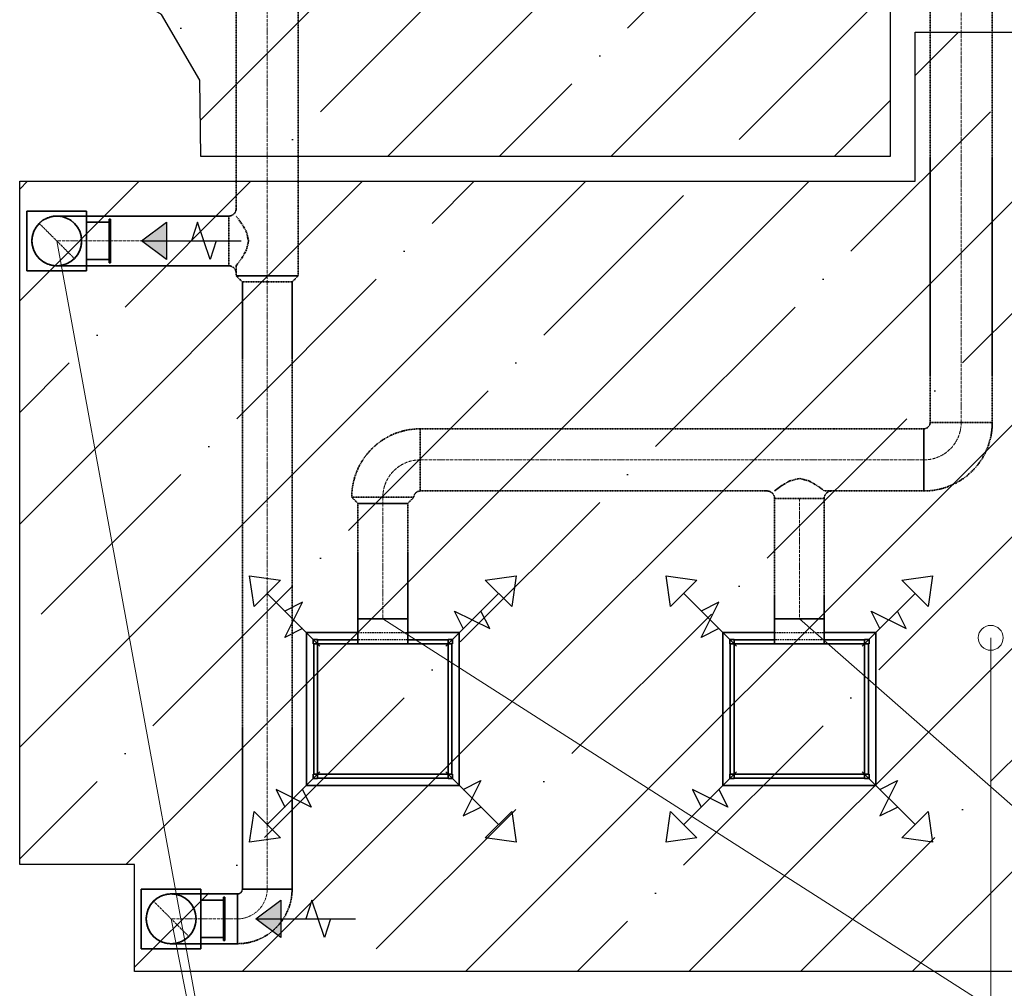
# Model space of a CAD drawing. Header units: millimetres. Extents: x -134161 to 355560, y -27497 to 30328.
# Tile 52 of 95: x 142002 to 145960, y -16505 to -12609. Entities that reach past the tile are written whole.
import ezdxf

# ---------------------------------------------------------------- set-up
doc = ezdxf.new("R2010")
doc.units = ezdxf.units.MM
for name, pattern in [('CenterLine', [17.2, 13, -2, 0.2, -2]), ('HIDDEN', [9.525, 6.35, -3.175]), ('UnderCeiling', [6.7, 4.2, -1, 0.5, -1])]:
    doc.linetypes.add(name, pattern=pattern)
doc.layers.add('AVK-A_uzdevums', color=1, linetype='CONTINUOUS', lineweight=30)
for name, color, linetype in [('Vent--Plusmas bulta', 7, 'CONTINUOUS'), ('Vent-PN4-N', 7, 'CONTINUOUS'), ('Vent-PN4-N-Iekarta', 7, 'CONTINUOUS'), ('Vent-PN4-N-Plusmas bulta', 7, 'CONTINUOUS'), ('Vent-PN4-N-Teksts-', 7, 'CONTINUOUS'), ('Vent-PN4-P', 7, 'CONTINUOUS'), ('Vent-PN4-P-Iekarta', 7, 'CONTINUOUS'), ('Vent-PN4-P-Plusmas bulta', 7, 'CONTINUOUS'), ('Vent-PN4-P-Teksts-', 7, 'CONTINUOUS')]:
    doc.layers.add(name, color=color, linetype=linetype)
doc.styles.add('Arial', font='arial.ttf', dxfattribs={"height": 187.5})
pattern_1 = [(45, (141751.17, -16683.6), (-449.013, 449.013), []), (45, (142200.2, -16683.6), (-449.013, 449.013), [793.75, -158.75, 0, -158.75])]

# ---------------------------------------------------------------- blocks, each defined once
blk = doc.blocks.new('*U1156')
at = {"layer": 'Vent-PN4-N-Teksts-', "color": 7, "linetype": 'Continuous', "lineweight": 15}
for p, q in [((859.3, 458.4, 500), (1430, -2450.1, 500)), ((1430, -2450.1, 500), (4685.4, -2450.1, 500))]:
    blk.add_line(p, q, dxfattribs=at)
at = {"layer": 'Vent-PN4-N-Teksts-', "color": 7, "linetype": 'Continuous', "lineweight": 25, "style": 'Arial'}
for s, p in [('AE-11-C+VBX-2-300-150', (1477.3, -2385, 500)), ('L300', (2746.9, -2722.1, 500))]:
    blk.add_text(s, height=200, dxfattribs=at).set_placement(p)
blk = doc.blocks.new('*U1157')
at = {"layer": 'Vent-PN4-N-Teksts-', "color": 7, "linetype": 'Continuous', "lineweight": 15}
blk.add_line((399.5, 3185.1, 500), (1430, -2450.1, 500), dxfattribs=at)
blk = doc.blocks.new('*U1160')
at = {"layer": 'Vent-PN4-P-Teksts-', "color": 7, "linetype": 'Continuous', "lineweight": 15}
blk.add_line((3385.1, 1664.9, 2700), (7871.8, -2273.4, 2700), dxfattribs=at)
blk = doc.blocks.new('*U1162')
at = {"layer": 'Vent-PN4-P-Teksts-', "color": 7, "linetype": 'Continuous', "lineweight": 15}
blk.add_line((1710.4, 1664.9, 2700), (7871.8, -2273.4, 2700), dxfattribs=at)
blk = doc.blocks.new('*U1224')
at = {"layer": 'Vent-PN4-N-Plusmas bulta', "linetype": 'Continuous', "lineweight": 25}
blk.add_hatch(color=7, dxfattribs=at).paths.add_polyline_path([(1300.3, 383.4), (1200.3, 458.4), (1300.3, 533.4)], flags=0)
at = {"layer": 'Vent-PN4-N-Plusmas bulta', "color": 7, "linetype": 'Continuous', "lineweight": 25}
for p, q in [((1200.3, 458.4, 220), (1300.3, 533.4, 220)), ((1425.3, 533.4, 220), (1400.3, 458.4, 220)), ((1475.3, 383.4, 220), (1425.3, 533.4, 220)), ((1200.3, 458.4, 220), (1600.3, 458.4, 220)), ((1300.3, 383.4, 220), (1200.3, 458.4, 220)), ((1500.3, 458.4, 220), (1475.3, 383.4, 220))]:
    blk.add_line(p, q, dxfattribs=at)
blk.add_3dface([(1300.3, 383.4, 220), (1200.3, 458.4, 220), (1300.3, 533.4, 220)], dxfattribs=at)
blk = doc.blocks.new('*U1225')
at = {"layer": 'Vent-PN4-N-Plusmas bulta', "linetype": 'Continuous', "lineweight": 25}
blk.add_hatch(color=7, dxfattribs=at).paths.add_polyline_path([(840.5, 3110.1), (740.5, 3185.1), (840.5, 3260.1)], flags=0)
at = {"layer": 'Vent-PN4-N-Plusmas bulta', "color": 7, "linetype": 'Continuous', "lineweight": 25}
for p, q in [((740.5, 3185.1, 220), (840.5, 3260.1, 220)), ((965.5, 3260.1, 220), (940.5, 3185.1, 220)), ((1015.5, 3110.1, 220), (965.5, 3260.1, 220)), ((740.5, 3185.1, 220), (1140.5, 3185.1, 220)), ((840.5, 3110.1, 220), (740.5, 3185.1, 220)), ((1040.5, 3185.1, 220), (1015.5, 3110.1, 220))]:
    blk.add_line(p, q, dxfattribs=at)
blk.add_3dface([(840.5, 3110.1, 220), (740.5, 3185.1, 220), (840.5, 3260.1, 220)], dxfattribs=at)
blk = doc.blocks.new('*U1226')
at = {"layer": 'Vent-PN4-P', "color": 5, "linetype": 'UnderCeiling', "lineweight": 35}
for p, q in [((3525.1, 2429.4, 2700), (3245.1, 2429.4, 2700)), ((3346.9, 2220.2, 2792.4), (3314.4, 2201.3, 2770.7)), ((3385.1, 2229.4, 2800), (3346.9, 2220.2, 2792.4)), ((3423.4, 2220.2, 2792.4), (3385.1, 2229.4, 2800)), ((3455.9, 2201.3, 2770.7), (3423.4, 2220.2, 2792.4)), ((3255.1, 2179.4, 2700), (3245.1, 2179.4, 2700)), ((3292.8, 2185.4, 2738.3), (3285.1, 2179.4, 2700)), ((3314.4, 2201.3, 2770.7), (3292.8, 2185.4, 2738.3)), ((3477.5, 2185.4, 2738.3), (3455.9, 2201.3, 2770.7)), ((3485.1, 2179.4, 2700), (3477.5, 2185.4, 2738.3)), ((3525.1, 2179.4, 2700), (3485.1, 2179.4, 2700))]:
    blk.add_line(p, q, dxfattribs=at)
at = {"layer": 'Vent-PN4-P', "color": 7, "linetype": 'CenterLine', "lineweight": 18}
blk.add_line((3525.1, 2304.4, 2700), (3245.1, 2304.4, 2700), dxfattribs=at)
at = {"layer": 'Vent-PN4-P', "color": 5, "linetype": 'UnderCeiling', "lineweight": 35, "extrusion": (0, 0, -1)}
blk.add_ellipse((3255.1, 2149.4, 2700), major_axis=(0, 30), ratio=1, start_param=0, end_param=1.570796, dxfattribs=at)
at = {"layer": 'Vent-PN4-P', "color": 5, "linetype": 'UnderCeiling', "lineweight": 35}
blk.add_ellipse((3515.1, 2149.4, 2700), major_axis=(0, 30), ratio=1, start_param=0, end_param=1.570796, dxfattribs=at)
at = {"layer": 'Vent-PN4-P', "color": 5, "linetype": 'UnderCeiling', "lineweight": 35, "extrusion": (0, -1, 0)}
blk.add_ellipse((3385.1, 2149.4, 2700), major_axis=(100, 0), ratio=1, start_param=0, end_param=3.141593, dxfattribs=at)
blk = doc.blocks.new('*U1227')
at = {"layer": 'Vent-PN4-P', "color": 5, "linetype": 'UnderCeiling', "lineweight": 35}
for p, q in [((3525.1, 2429.4, 2700), (3885.6, 2429.4, 2700)), ((3525.1, 2179.4, 2700), (3885.6, 2179.4, 2700))]:
    blk.add_line(p, q, dxfattribs=at)
at = {"layer": 'Vent-PN4-P', "color": 7, "linetype": 'CenterLine', "lineweight": 18}
blk.add_line((3525.1, 2304.4, 2700), (3885.6, 2304.4, 2700), dxfattribs=at)
blk = doc.blocks.new('*U1228')
at = {"layer": 'Vent--Plusmas bulta', "color": 7, "linetype": 'Continuous', "lineweight": 25}
for p, q in [((2867.2, 1714.3, 2397), (2849.5, 1838.1, 2397)), ((2849.5, 1838.1, 2397), (2973.3, 1820.4, 2397)), ((2867.2, 1714.3, 2397), (2849.5, 1838.1, 2397)), ((2849.5, 1838.1, 2397), (2973.3, 1820.4, 2397)), ((3797, 1820.4, 2397), (3920.8, 1838.1, 2397)), ((3797, 1820.4, 2397), (3920.8, 1838.1, 2397)), ((3920.8, 1838.1, 2397), (3903.1, 1714.3, 2397)), ((3920.8, 1838.1, 2397), (3903.1, 1714.3, 2397)), ((2973.3, 1820.4, 2397), (2867.2, 1714.3, 2397)), ((3903.1, 1714.3, 2397), (3797, 1820.4, 2397)), ((3132.4, 1555.2, 2397), (2920.2, 1767.3, 2397)), ((3637.9, 1555.2, 2397), (3850.1, 1767.3, 2397)), ((2990.9, 1590.6, 2397), (3061.6, 1732, 2397)), ((3061.6, 1732, 2397), (2990.9, 1696.6, 2397)), ((3708.6, 1625.9, 2397), (3673.3, 1696.6, 2397)), ((3673.3, 1696.6, 2397), (3814.7, 1625.9, 2397)), ((3814.7, 1625.9, 2397), (3779.4, 1696.6, 2397)), ((3061.6, 1625.9, 2397), (2990.9, 1590.6, 2397)), ((3132.4, 1049.6, 2397), (2920.2, 837.5, 2397)), ((3637.9, 1049.6, 2397), (3850.1, 837.5, 2397)), ((3708.6, 978.9, 2397), (3779.4, 1014.3, 2397)), ((3779.4, 1014.3, 2397), (3708.6, 872.9, 2397)), ((3097, 908.2, 2397), (2955.6, 978.9, 2397)), ((2955.6, 978.9, 2397), (2990.9, 908.2, 2397)), ((3061.6, 978.9, 2397), (3097, 908.2, 2397)), ((2849.5, 766.8, 2397), (2867.2, 890.5, 2397)), ((2849.5, 766.8, 2397), (2867.2, 890.5, 2397)), ((2867.2, 890.5, 2397), (2973.3, 784.5, 2397)), ((3708.6, 872.9, 2397), (3779.4, 908.2, 2397)), ((3797, 784.5, 2397), (3903.1, 890.5, 2397)), ((3903.1, 890.5, 2397), (3920.8, 766.8, 2397)), ((3903.1, 890.5, 2397), (3920.8, 766.8, 2397)), ((2973.3, 784.5, 2397), (2849.5, 766.8, 2397)), ((2973.3, 784.5, 2397), (2849.5, 766.8, 2397)), ((3920.8, 766.8, 2397), (3797, 784.5, 2397)), ((3920.8, 766.8, 2397), (3797, 784.5, 2397))]:
    blk.add_line(p, q, dxfattribs=at)
blk = doc.blocks.new('*U1229')
at = {"layer": 'Vent-PN4-P', "color": 5, "linetype": 'UnderCeiling', "lineweight": 35}
for p, q in [((3285.1, 2149.4, 2700), (3285.1, 1664.9, 2700)), ((3485.1, 2149.4, 2700), (3485.1, 1664.9, 2700))]:
    blk.add_line(p, q, dxfattribs=at)
at = {"layer": 'Vent-PN4-P', "color": 7, "linetype": 'CenterLine', "lineweight": 18}
blk.add_line((3385.1, 2149.4, 2700), (3385.1, 1664.9, 2700), dxfattribs=at)
blk = doc.blocks.new('*U1230')
at = {"layer": 'Vent-PN4-P-Iekarta', "color": 5, "linetype": 'Continuous', "lineweight": 35}
for p, q in [((3285.1, 1664.9, 2700), (3285.1, 1564.9, 2700)), ((3485.1, 1664.9, 2700), (3485.1, 1564.9, 2700)), ((3077.6, 994.9, 2398), (3077.6, 1609.9, 2398)), ((3077.6, 1609.9, 2398), (3285.1, 1609.9, 2398)), ((3485.1, 1609.9, 2398), (3692.6, 1609.9, 2398)), ((3692.6, 1609.9, 2398), (3692.6, 994.9, 2398)), ((3122.6, 1582.4, 2496), (3105.1, 1582.4, 2496)), ((3105.1, 1582.4, 2496), (3105.1, 1564.9, 2496)), ((3105.1, 1564.9, 2496), (3122.6, 1564.9, 2496)), ((3107.1, 1564.9, 2493), (3107.1, 1039.9, 2493)), ((3122.6, 1564.9, 2496), (3122.6, 1582.4, 2496)), ((3285.1, 1580.4, 2493), (3122.6, 1580.4, 2493)), ((3122.6, 1039.9, 2818), (3122.6, 1564.9, 2818)), ((3122.6, 1564.9, 2818), (3647.6, 1564.9, 2818)), ((3647.6, 1580.4, 2493), (3485.1, 1580.4, 2493)), ((3665.1, 1582.4, 2496), (3647.6, 1582.4, 2496)), ((3647.6, 1582.4, 2496), (3647.6, 1564.9, 2496)), ((3647.6, 1564.9, 2818), (3647.6, 1039.9, 2818)), ((3647.6, 1564.9, 2496), (3665.1, 1564.9, 2496)), ((3663.1, 1564.9, 2493), (3663.1, 1039.9, 2493)), ((3665.1, 1564.9, 2496), (3665.1, 1582.4, 2496)), ((3105.1, 1022.4, 2496), (3105.1, 1039.9, 2496)), ((3105.1, 1039.9, 2496), (3122.6, 1039.9, 2496)), ((3647.6, 1039.9, 2818), (3122.6, 1039.9, 2818)), ((3122.6, 1039.9, 2496), (3122.6, 1022.4, 2496)), ((3647.6, 1022.4, 2496), (3647.6, 1039.9, 2496)), ((3647.6, 1039.9, 2496), (3665.1, 1039.9, 2496)), ((3665.1, 1039.9, 2496), (3665.1, 1022.4, 2496)), ((3692.6, 994.9, 2398), (3077.6, 994.9, 2398)), ((3122.6, 1022.4, 2496), (3105.1, 1022.4, 2496)), ((3647.6, 1024.4, 2493), (3122.6, 1024.4, 2493)), ((3665.1, 1022.4, 2496), (3647.6, 1022.4, 2496))]:
    blk.add_line(p, q, dxfattribs=at)
at = {"layer": 'Vent-PN4-P-Iekarta', "color": 7, "linetype": 'HIDDEN', "lineweight": -3}
for p, q in [((3285.1, 1609.9, 2398), (3485.1, 1609.9, 2398)), ((3105.1, 1582.4, 2496), (3105.1, 1582.4, 2398)), ((3105.1, 1564.9, 2496), (3105.1, 1564.9, 2398)), ((3122.6, 1582.4, 2398), (3122.6, 1582.4, 2496)), ((3122.6, 1580.4, 2493), (3122.6, 1580.4, 2398)), ((3485.1, 1580.4, 2493), (3285.1, 1580.4, 2493)), ((3647.6, 1582.4, 2496), (3647.6, 1582.4, 2398)), ((3647.6, 1580.4, 2398), (3647.6, 1580.4, 2493)), ((3665.1, 1582.4, 2398), (3665.1, 1582.4, 2496)), ((3665.1, 1564.9, 2496), (3665.1, 1564.9, 2398)), ((3105.1, 1039.9, 2496), (3105.1, 1039.9, 2398)), ((3665.1, 1039.9, 2496), (3665.1, 1039.9, 2398)), ((3105.1, 1022.4, 2496), (3105.1, 1022.4, 2398)), ((3122.6, 1024.4, 2493), (3122.6, 1024.4, 2398)), ((3122.6, 1022.4, 2398), (3122.6, 1022.4, 2496)), ((3647.6, 1024.4, 2398), (3647.6, 1024.4, 2493)), ((3647.6, 1022.4, 2496), (3647.6, 1022.4, 2398)), ((3665.1, 1022.4, 2398), (3665.1, 1022.4, 2496))]:
    blk.add_line(p, q, dxfattribs=at)
at = {"layer": 'Vent-PN4-P-Iekarta', "color": 5, "linetype": 'Continuous', "lineweight": 35, "extrusion": (0, -1, 0)}
blk.add_ellipse((3385.1, 1664.9, 2700), major_axis=(100, 0), ratio=1, start_param=0, end_param=3.141593, dxfattribs=at)
at = {"layer": 'Vent-PN4-P-Iekarta', "color": 7, "linetype": 'HIDDEN', "lineweight": -3, "extrusion": (0, -1, 0)}
blk.add_ellipse((3385.1, 1564.9, 2700), major_axis=(100, 0), ratio=1, start_param=0, end_param=3.141593, dxfattribs=at)
blk = doc.blocks.new('*U1232')
at = {"layer": 'Vent-PN4-N', "color": 1, "linetype": 'UnderCeiling', "lineweight": 35}
for p, q in [((1120.6, 3045.1, 2700), (1145.6, 3020.1, 2700)), ((1370.6, 3045.1, 2700), (1345.6, 3020.1, 2700))]:
    blk.add_line(p, q, dxfattribs=at)
at = {"layer": 'Vent-PN4-N', "color": 7, "linetype": 'CenterLine', "lineweight": 18}
blk.add_line((1245.6, 3045.1, 2700), (1245.6, 3020.1, 2700), dxfattribs=at)
at = {"layer": 'Vent-PN4-N', "color": 1, "linetype": 'UnderCeiling', "lineweight": 35, "extrusion": (0, -1, 0)}
for centre, major_axis in [((1245.6, 3045.1, 2700), (125, 0)), ((1245.6, 3020.1, 2700), (100, 0))]:
    blk.add_ellipse(centre, major_axis=major_axis, ratio=1, start_param=0, end_param=3.141593, dxfattribs=at)
blk = doc.blocks.new('*U1239')
at = {"layer": 'Vent-PN4-N', "color": 1, "linetype": 'UnderCeiling', "lineweight": 35}
for p, q in [((1120.6, 3325.1, 2700), (1120.6, 4739.3, 2700)), ((1370.6, 3325.1, 2700), (1370.6, 4739.3, 2700))]:
    blk.add_line(p, q, dxfattribs=at)
at = {"layer": 'Vent-PN4-N', "color": 7, "linetype": 'CenterLine', "lineweight": 18}
blk.add_line((1245.6, 3325.1, 2700), (1245.6, 4739.3, 2700), dxfattribs=at)
blk = doc.blocks.new('*U1246')
at = {"layer": 'Vent-PN4-N-Iekarta', "color": 1, "linetype": 'Continuous', "lineweight": 35}
for p, q in [((279.5, 3305.1, 370), (519.5, 3305.1, 370)), ((279.5, 3305.1, 370), (279.5, 3065.1, 370)), ((519.5, 3065.1, 370), (519.5, 3305.1, 370)), ((519.5, 3260.1, 370), (609.5, 3260.1, 370)), ((519.5, 3260.1, 370), (519.5, 3110.1, 370)), ((615.5, 3272.6, 382.5), (609.5, 3272.6, 382.5)), ((609.5, 3097.6, 382.5), (609.5, 3272.6, 382.5)), ((615.5, 3272.6, 382.5), (615.5, 3097.6, 382.5)), ((519.5, 3110.1, 370), (609.5, 3110.1, 370)), ((615.5, 3097.6, 382.5), (609.5, 3097.6, 382.5)), ((279.5, 3065.1, 370), (519.5, 3065.1, 370))]:
    blk.add_line(p, q, dxfattribs=at)
blk.add_circle((399.5, 3185.1, 500), 100, dxfattribs=at)
blk = doc.blocks.new('*U1247')
at = {"layer": 'Vent-PN4-N', "color": 7, "linetype": 'Continuous', "lineweight": -3}
for p, q in [((399.5, 3185.1, 2330), (399.5, 3185.1, 2329)), ((399.5, 3185.1, 2080), (399.5, 3185.1, 2079)), ((399.5, 3185.1, 1830), (399.5, 3185.1, 1829)), ((399.5, 3185.1, 1580), (399.5, 3185.1, 1579)), ((399.5, 3185.1, 1330), (399.5, 3185.1, 1329)), ((399.5, 3185.1, 1080), (399.5, 3185.1, 1079)), ((399.5, 3185.1, 830), (399.5, 3185.1, 829)), ((399.5, 3185.1, 580), (399.5, 3185.1, 579))]:
    blk.add_line(p, q, dxfattribs=at)
blk = doc.blocks.new('*U1248')
at = {"layer": 'Vent-PN4-N', "color": 7, "linetype": 'UnderCeiling', "lineweight": 18}
blk.add_line((470.2, 3114.4, 2580), (328.8, 3255.8, 2580), dxfattribs=at)
at = {"layer": 'Vent-PN4-N', "color": 1, "linetype": 'UnderCeiling', "lineweight": 35, "extrusion": (0, 0, -1)}
blk.add_ellipse((399.5, 3185.1, 2580), major_axis=(0, -100), ratio=1, start_param=0, end_param=3.141593, dxfattribs=at)
at = {"layer": 'Vent-PN4-N', "color": 7, "linetype": 'HIDDEN', "lineweight": -3, "extrusion": (0, 0, -1)}
blk.add_ellipse((399.5, 3185.1, 2580), major_axis=(0, 100), ratio=1, start_param=0, end_param=3.141593, dxfattribs=at)
at = {"layer": 'Vent-PN4-N', "color": 1, "linetype": 'UnderCeiling', "lineweight": 35, "extrusion": (0, -1, 0)}
for centre in [(519.5, 3285.1, 2580), (519.5, 3085.1, 2580)]:
    blk.add_ellipse(centre, major_axis=(0, 0, 120), ratio=1, start_param=0, end_param=1.570796, dxfattribs=at)
at = {"layer": 'Vent-PN4-N', "color": 1, "linetype": 'UnderCeiling', "lineweight": 35, "extrusion": (1, 0, 0)}
blk.add_ellipse((519.5, 3185.1, 2700), major_axis=(0, 100), ratio=1, start_param=0, end_param=3.141593, dxfattribs=at)
at = {"layer": 'Vent-PN4-N', "color": 7, "linetype": 'CenterLine', "lineweight": 18, "extrusion": (0, -1, 0)}
blk.add_ellipse((519.5, 3185.1, 2580), major_axis=(0, 0, 120), ratio=1, start_param=0, end_param=1.570796, dxfattribs=at)
blk = doc.blocks.new('*U1249')
at = {"layer": 'Vent-PN4-N', "color": 1, "linetype": 'UnderCeiling', "lineweight": 35}
for p, q in [((1090.6, 3285.1, 2700), (519.5, 3285.1, 2700)), ((1090.6, 3085.1, 2700), (519.5, 3085.1, 2700))]:
    blk.add_line(p, q, dxfattribs=at)
at = {"layer": 'Vent-PN4-N', "color": 7, "linetype": 'CenterLine', "lineweight": 18}
blk.add_line((1090.6, 3185.1, 2700), (519.5, 3185.1, 2700), dxfattribs=at)
blk = doc.blocks.new('*U1250')
at = {"layer": 'Vent-PN4-N-Iekarta', "color": 1, "linetype": 'Continuous', "lineweight": 35}
for p, q in [((739.3, 578.4, 370), (979.3, 578.4, 370)), ((739.3, 578.4, 370), (739.3, 338.4, 370)), ((979.3, 338.4, 370), (979.3, 578.4, 370)), ((979.3, 533.4, 370), (1069.3, 533.4, 370)), ((979.3, 533.4, 370), (979.3, 383.4, 370)), ((1075.3, 545.9, 382.5), (1069.3, 545.9, 382.5)), ((1069.3, 370.9, 382.5), (1069.3, 545.9, 382.5)), ((1075.3, 545.9, 382.5), (1075.3, 370.9, 382.5)), ((979.3, 383.4, 370), (1069.3, 383.4, 370)), ((1075.3, 370.9, 382.5), (1069.3, 370.9, 382.5)), ((739.3, 338.4, 370), (979.3, 338.4, 370))]:
    blk.add_line(p, q, dxfattribs=at)
blk.add_circle((859.3, 458.4, 500), 100, dxfattribs=at)
blk = doc.blocks.new('*U1251')
at = {"layer": 'Vent-PN4-N', "color": 7, "linetype": 'Continuous', "lineweight": -3}
for p, q in [((859.3, 458.4, 2330), (859.3, 458.4, 2329)), ((859.3, 458.4, 2080), (859.3, 458.4, 2079)), ((859.3, 458.4, 1830), (859.3, 458.4, 1829)), ((859.3, 458.4, 1580), (859.3, 458.4, 1579)), ((859.3, 458.4, 1330), (859.3, 458.4, 1329)), ((859.3, 458.4, 1080), (859.3, 458.4, 1079)), ((859.3, 458.4, 830), (859.3, 458.4, 829)), ((859.3, 458.4, 580), (859.3, 458.4, 579))]:
    blk.add_line(p, q, dxfattribs=at)
blk = doc.blocks.new('*U1252')
at = {"layer": 'Vent-PN4-N', "color": 7, "linetype": 'UnderCeiling', "lineweight": 18}
blk.add_line((930, 387.7, 2580), (788.6, 529.1, 2580), dxfattribs=at)
at = {"layer": 'Vent-PN4-N', "color": 1, "linetype": 'UnderCeiling', "lineweight": 35, "extrusion": (0, 0, -1)}
blk.add_ellipse((859.3, 458.4, 2580), major_axis=(0, -100), ratio=1, start_param=0, end_param=3.141593, dxfattribs=at)
at = {"layer": 'Vent-PN4-N', "color": 7, "linetype": 'HIDDEN', "lineweight": -3, "extrusion": (0, 0, -1)}
blk.add_ellipse((859.3, 458.4, 2580), major_axis=(0, 100), ratio=1, start_param=0, end_param=3.141593, dxfattribs=at)
at = {"layer": 'Vent-PN4-N', "color": 1, "linetype": 'UnderCeiling', "lineweight": 35, "extrusion": (0, -1, 0)}
for centre in [(979.3, 558.4, 2580), (979.3, 358.4, 2580)]:
    blk.add_ellipse(centre, major_axis=(0, 0, 120), ratio=1, start_param=0, end_param=1.570796, dxfattribs=at)
at = {"layer": 'Vent-PN4-N', "color": 1, "linetype": 'UnderCeiling', "lineweight": 35, "extrusion": (1, 0, 0)}
blk.add_ellipse((979.3, 458.4, 2700), major_axis=(0, 100), ratio=1, start_param=0, end_param=3.141593, dxfattribs=at)
at = {"layer": 'Vent-PN4-N', "color": 7, "linetype": 'CenterLine', "lineweight": 18, "extrusion": (0, -1, 0)}
blk.add_ellipse((979.3, 458.4, 2580), major_axis=(0, 0, 120), ratio=1, start_param=0, end_param=1.570796, dxfattribs=at)
blk = doc.blocks.new('*U1253')
at = {"layer": 'Vent-PN4-N', "color": 1, "linetype": 'UnderCeiling', "lineweight": 35}
for p, q in [((1125.6, 558.4, 2700), (979.3, 558.4, 2700)), ((1125.6, 358.4, 2700), (979.3, 358.4, 2700))]:
    blk.add_line(p, q, dxfattribs=at)
at = {"layer": 'Vent-PN4-N', "color": 7, "linetype": 'CenterLine', "lineweight": 18}
blk.add_line((1125.6, 458.4, 2700), (979.3, 458.4, 2700), dxfattribs=at)
blk = doc.blocks.new('*U1254')
at = {"layer": 'Vent-PN4-N', "color": 1, "linetype": 'UnderCeiling', "lineweight": 35}
for major_axis in [(0, -20), (0, -220)]:
    blk.add_ellipse((1125.6, 578.4, 2700), major_axis=major_axis, ratio=1, start_param=0, end_param=1.570796, dxfattribs=at)
at = {"layer": 'Vent-PN4-N', "color": 7, "linetype": 'CenterLine', "lineweight": 18}
blk.add_ellipse((1125.6, 578.4, 2700), major_axis=(0, -120), ratio=1, start_param=0, end_param=1.570796, dxfattribs=at)
at = {"layer": 'Vent-PN4-N', "color": 1, "linetype": 'UnderCeiling', "lineweight": 35, "extrusion": (-1, 0, 0)}
blk.add_ellipse((1125.6, 458.4, 2700), major_axis=(0, -100), ratio=1, start_param=0, end_param=3.141593, dxfattribs=at)
at = {"layer": 'Vent-PN4-N', "color": 1, "linetype": 'UnderCeiling', "lineweight": 35, "extrusion": (0, 1, 0)}
blk.add_ellipse((1245.6, 578.4, 2700), major_axis=(-100, 0), ratio=1, start_param=0, end_param=3.141593, dxfattribs=at)
blk = doc.blocks.new('*U1255')
at = {"layer": 'Vent-PN4-N', "color": 1, "linetype": 'UnderCeiling', "lineweight": 35}
for p, q in [((1145.6, 3020.1, 2700), (1145.6, 578.4, 2700)), ((1345.6, 3020.1, 2700), (1345.6, 578.4, 2700))]:
    blk.add_line(p, q, dxfattribs=at)
at = {"layer": 'Vent-PN4-N', "color": 7, "linetype": 'CenterLine', "lineweight": 18}
blk.add_line((1245.6, 3020.1, 2700), (1245.6, 578.4, 2700), dxfattribs=at)
blk = doc.blocks.new('*U1256')
at = {"layer": 'Vent-PN4-N', "color": 1, "linetype": 'UnderCeiling', "lineweight": 35}
for p, q in [((1120.6, 3325.1, 2700), (1120.6, 3315.1, 2700)), ((1370.6, 3325.1, 2700), (1370.6, 3045.1, 2700)), ((1126.6, 3277.5, 2738.3), (1120.6, 3285.1, 2700)), ((1142.5, 3255.8, 2770.7), (1126.6, 3277.5, 2738.3)), ((1161.4, 3223.4, 2792.4), (1142.5, 3255.8, 2770.7)), ((1170.6, 3185.1, 2800), (1161.4, 3223.4, 2792.4)), ((1161.4, 3146.9, 2792.4), (1170.6, 3185.1, 2800)), ((1142.5, 3114.4, 2770.7), (1161.4, 3146.9, 2792.4)), ((1120.6, 3085.1, 2700), (1126.6, 3092.7, 2738.3)), ((1126.6, 3092.7, 2738.3), (1142.5, 3114.4, 2770.7)), ((1120.6, 3085.1, 2700), (1120.6, 3045.1, 2700))]:
    blk.add_line(p, q, dxfattribs=at)
at = {"layer": 'Vent-PN4-N', "color": 7, "linetype": 'CenterLine', "lineweight": 18}
blk.add_line((1245.6, 3325.1, 2700), (1245.6, 3045.1, 2700), dxfattribs=at)
at = {"layer": 'Vent-PN4-N', "color": 1, "linetype": 'UnderCeiling', "lineweight": 35, "extrusion": (0, 0, -1)}
blk.add_ellipse((1090.6, 3315.1, 2700), major_axis=(30, 0), ratio=1, start_param=0, end_param=1.570796, dxfattribs=at)
at = {"layer": 'Vent-PN4-N', "color": 1, "linetype": 'UnderCeiling', "lineweight": 35, "extrusion": (-1, 0, 0)}
blk.add_ellipse((1090.6, 3185.1, 2700), major_axis=(0, -100), ratio=1, start_param=0, end_param=3.141593, dxfattribs=at)
at = {"layer": 'Vent-PN4-N', "color": 1, "linetype": 'UnderCeiling', "lineweight": 35}
blk.add_ellipse((1090.6, 3055.1, 2700), major_axis=(30, 0), ratio=1, start_param=0, end_param=1.570796, dxfattribs=at)
blk = doc.blocks.new('*U1299')
at = {"layer": 'Vent-PN4-P', "color": 5, "linetype": 'UnderCeiling', "lineweight": 35}
for p, q in [((1585.4, 2154.4, 2700), (1610.4, 2129.4, 2700)), ((1835.4, 2154.4, 2700), (1810.4, 2129.4, 2700))]:
    blk.add_line(p, q, dxfattribs=at)
at = {"layer": 'Vent-PN4-P', "color": 7, "linetype": 'CenterLine', "lineweight": 18}
blk.add_line((1710.4, 2154.4, 2700), (1710.4, 2129.4, 2700), dxfattribs=at)
at = {"layer": 'Vent-PN4-P', "color": 5, "linetype": 'UnderCeiling', "lineweight": 35, "extrusion": (0, -1, 0)}
for centre, major_axis in [((1710.4, 2154.4, 2700), (125, 0)), ((1710.4, 2129.4, 2700), (100, 0))]:
    blk.add_ellipse(centre, major_axis=major_axis, ratio=1, start_param=0, end_param=3.141593, dxfattribs=at)
blk = doc.blocks.new('*U1300')
at = {"layer": 'Vent-PN4-P-Plusmas bulta', "color": 7, "linetype": 'Continuous', "lineweight": 25}
for p, q in [((1192.5, 1714.3, 2397), (1174.8, 1838.1, 2397)), ((1174.8, 1838.1, 2397), (1298.5, 1820.4, 2397)), ((1192.5, 1714.3, 2397), (1174.8, 1838.1, 2397)), ((1174.8, 1838.1, 2397), (1298.5, 1820.4, 2397)), ((2122.3, 1820.4, 2397), (2246.1, 1838.1, 2397)), ((2122.3, 1820.4, 2397), (2246.1, 1838.1, 2397)), ((2246.1, 1838.1, 2397), (2228.4, 1714.3, 2397)), ((2246.1, 1838.1, 2397), (2228.4, 1714.3, 2397)), ((1298.5, 1820.4, 2397), (1192.5, 1714.3, 2397)), ((2228.4, 1714.3, 2397), (2122.3, 1820.4, 2397)), ((1457.6, 1555.2, 2397), (1245.5, 1767.3, 2397)), ((1963.2, 1555.2, 2397), (2175.3, 1767.3, 2397)), ((1316.2, 1590.6, 2397), (1386.9, 1732, 2397)), ((1386.9, 1732, 2397), (1316.2, 1696.6, 2397)), ((2033.9, 1625.9, 2397), (1998.6, 1696.6, 2397)), ((1998.6, 1696.6, 2397), (2140, 1625.9, 2397)), ((2140, 1625.9, 2397), (2104.6, 1696.6, 2397)), ((1386.9, 1625.9, 2397), (1316.2, 1590.6, 2397)), ((1457.6, 1049.6, 2397), (1245.5, 837.5, 2397)), ((1963.2, 1049.6, 2397), (2175.3, 837.5, 2397)), ((2033.9, 978.9, 2397), (2104.6, 1014.3, 2397)), ((2104.6, 1014.3, 2397), (2033.9, 872.9, 2397)), ((1422.3, 908.2, 2397), (1280.9, 978.9, 2397)), ((1280.9, 978.9, 2397), (1316.2, 908.2, 2397)), ((1386.9, 978.9, 2397), (1422.3, 908.2, 2397)), ((1174.8, 766.8, 2397), (1192.5, 890.5, 2397)), ((1174.8, 766.8, 2397), (1192.5, 890.5, 2397)), ((1192.5, 890.5, 2397), (1298.5, 784.5, 2397)), ((2033.9, 872.9, 2397), (2104.6, 908.2, 2397)), ((2122.3, 784.5, 2397), (2228.4, 890.5, 2397)), ((2228.4, 890.5, 2397), (2246.1, 766.8, 2397)), ((2228.4, 890.5, 2397), (2246.1, 766.8, 2397)), ((1298.5, 784.5, 2397), (1174.8, 766.8, 2397)), ((1298.5, 784.5, 2397), (1174.8, 766.8, 2397)), ((2246.1, 766.8, 2397), (2122.3, 784.5, 2397)), ((2246.1, 766.8, 2397), (2122.3, 784.5, 2397))]:
    blk.add_line(p, q, dxfattribs=at)
blk = doc.blocks.new('*U1310')
at = {"layer": 'Vent-PN4-P', "color": 5, "linetype": 'UnderCeiling', "lineweight": 35}
for p, q in [((3910.6, 2454.4, 2700), (3910.6, 5697.1, 2700)), ((4160.6, 2454.4, 2700), (4160.6, 5697.1, 2700))]:
    blk.add_line(p, q, dxfattribs=at)
at = {"layer": 'Vent-PN4-P', "color": 7, "linetype": 'CenterLine', "lineweight": 18}
blk.add_line((4035.6, 2454.4, 2700), (4035.6, 5697.1, 2700), dxfattribs=at)
blk = doc.blocks.new('*U1311')
at = {"layer": 'Vent-PN4-P', "color": 5, "linetype": 'UnderCeiling', "lineweight": 35}
for major_axis in [(0, -25), (0, -275)]:
    blk.add_ellipse((3885.6, 2454.4, 2700), major_axis=major_axis, ratio=1, start_param=0, end_param=1.570796, dxfattribs=at)
at = {"layer": 'Vent-PN4-P', "color": 7, "linetype": 'CenterLine', "lineweight": 18}
blk.add_ellipse((3885.6, 2454.4, 2700), major_axis=(0, -150), ratio=1, start_param=0, end_param=1.570796, dxfattribs=at)
at = {"layer": 'Vent-PN4-P', "color": 5, "linetype": 'UnderCeiling', "lineweight": 35, "extrusion": (-1, 0, 0)}
blk.add_ellipse((3885.6, 2304.4, 2700), major_axis=(0, -125), ratio=1, start_param=0, end_param=3.141593, dxfattribs=at)
at = {"layer": 'Vent-PN4-P', "color": 5, "linetype": 'UnderCeiling', "lineweight": 35, "extrusion": (0, 1, 0)}
blk.add_ellipse((4035.6, 2454.4, 2700), major_axis=(-125, 0), ratio=1, start_param=0, end_param=3.141593, dxfattribs=at)
blk = doc.blocks.new('*U1312')
at = {"layer": 'Vent-PN4-P', "color": 5, "linetype": 'UnderCeiling', "lineweight": 35}
for p, q in [((1860.4, 2429.4, 2700), (3245.1, 2429.4, 2700)), ((1860.4, 2179.4, 2700), (3245.1, 2179.4, 2700))]:
    blk.add_line(p, q, dxfattribs=at)
at = {"layer": 'Vent-PN4-P', "color": 7, "linetype": 'CenterLine', "lineweight": 18}
blk.add_line((1860.4, 2304.4, 2700), (3245.1, 2304.4, 2700), dxfattribs=at)
blk = doc.blocks.new('*U1313')
at = {"layer": 'Vent-PN4-P', "color": 5, "linetype": 'UnderCeiling', "lineweight": 35}
for major_axis in [(0, 275), (0, 25)]:
    blk.add_ellipse((1860.4, 2154.4, 2700), major_axis=major_axis, ratio=1, start_param=0, end_param=1.570796, dxfattribs=at)
at = {"layer": 'Vent-PN4-P', "color": 5, "linetype": 'UnderCeiling', "lineweight": 35, "extrusion": (1, 0, 0)}
blk.add_ellipse((1860.4, 2304.4, 2700), major_axis=(0, 125), ratio=1, start_param=0, end_param=3.141593, dxfattribs=at)
at = {"layer": 'Vent-PN4-P', "color": 7, "linetype": 'CenterLine', "lineweight": 18}
blk.add_ellipse((1860.4, 2154.4, 2700), major_axis=(0, 150), ratio=1, start_param=0, end_param=1.570796, dxfattribs=at)
blk = doc.blocks.new('*U1314')
at = {"layer": 'Vent-PN4-P', "color": 5, "linetype": 'UnderCeiling', "lineweight": 35}
for p, q in [((1610.4, 2129.4, 2700), (1610.4, 1664.9, 2700)), ((1810.4, 2129.4, 2700), (1810.4, 1664.9, 2700))]:
    blk.add_line(p, q, dxfattribs=at)
at = {"layer": 'Vent-PN4-P', "color": 7, "linetype": 'CenterLine', "lineweight": 18}
blk.add_line((1710.4, 2129.4, 2700), (1710.4, 1664.9, 2700), dxfattribs=at)
blk = doc.blocks.new('*U1315')
at = {"layer": 'Vent-PN4-P-Iekarta', "color": 5, "linetype": 'Continuous', "lineweight": 35}
for p, q in [((1610.4, 1664.9, 2700), (1610.4, 1564.9, 2700)), ((1810.4, 1664.9, 2700), (1810.4, 1564.9, 2700)), ((1402.9, 994.9, 2398), (1402.9, 1609.9, 2398)), ((1402.9, 1609.9, 2398), (1610.4, 1609.9, 2398)), ((1810.4, 1609.9, 2398), (2017.9, 1609.9, 2398)), ((2017.9, 1609.9, 2398), (2017.9, 994.9, 2398)), ((1447.9, 1582.4, 2496), (1430.4, 1582.4, 2496)), ((1430.4, 1582.4, 2496), (1430.4, 1564.9, 2496)), ((1430.4, 1564.9, 2496), (1447.9, 1564.9, 2496)), ((1432.4, 1564.9, 2493), (1432.4, 1039.9, 2493)), ((1447.9, 1564.9, 2496), (1447.9, 1582.4, 2496)), ((1610.4, 1580.4, 2493), (1447.9, 1580.4, 2493)), ((1447.9, 1039.9, 2818), (1447.9, 1564.9, 2818)), ((1447.9, 1564.9, 2818), (1972.9, 1564.9, 2818)), ((1972.9, 1580.4, 2493), (1810.4, 1580.4, 2493)), ((1990.4, 1582.4, 2496), (1972.9, 1582.4, 2496)), ((1972.9, 1582.4, 2496), (1972.9, 1564.9, 2496)), ((1972.9, 1564.9, 2818), (1972.9, 1039.9, 2818)), ((1972.9, 1564.9, 2496), (1990.4, 1564.9, 2496)), ((1988.4, 1564.9, 2493), (1988.4, 1039.9, 2493)), ((1990.4, 1564.9, 2496), (1990.4, 1582.4, 2496)), ((1430.4, 1022.4, 2496), (1430.4, 1039.9, 2496)), ((1430.4, 1039.9, 2496), (1447.9, 1039.9, 2496)), ((1972.9, 1039.9, 2818), (1447.9, 1039.9, 2818)), ((1447.9, 1039.9, 2496), (1447.9, 1022.4, 2496)), ((1972.9, 1022.4, 2496), (1972.9, 1039.9, 2496)), ((1972.9, 1039.9, 2496), (1990.4, 1039.9, 2496)), ((1990.4, 1039.9, 2496), (1990.4, 1022.4, 2496)), ((2017.9, 994.9, 2398), (1402.9, 994.9, 2398)), ((1447.9, 1022.4, 2496), (1430.4, 1022.4, 2496)), ((1972.9, 1024.4, 2493), (1447.9, 1024.4, 2493)), ((1990.4, 1022.4, 2496), (1972.9, 1022.4, 2496))]:
    blk.add_line(p, q, dxfattribs=at)
at = {"layer": 'Vent-PN4-P-Iekarta', "color": 7, "linetype": 'HIDDEN', "lineweight": -3}
for p, q in [((1610.4, 1609.9, 2398), (1810.4, 1609.9, 2398)), ((1430.4, 1582.4, 2496), (1430.4, 1582.4, 2398)), ((1430.4, 1564.9, 2496), (1430.4, 1564.9, 2398)), ((1447.9, 1582.4, 2398), (1447.9, 1582.4, 2496)), ((1447.9, 1580.4, 2493), (1447.9, 1580.4, 2398)), ((1810.4, 1580.4, 2493), (1610.4, 1580.4, 2493)), ((1972.9, 1582.4, 2496), (1972.9, 1582.4, 2398)), ((1972.9, 1580.4, 2398), (1972.9, 1580.4, 2493)), ((1990.4, 1582.4, 2398), (1990.4, 1582.4, 2496)), ((1990.4, 1564.9, 2496), (1990.4, 1564.9, 2398)), ((1430.4, 1039.9, 2496), (1430.4, 1039.9, 2398)), ((1990.4, 1039.9, 2496), (1990.4, 1039.9, 2398)), ((1430.4, 1022.4, 2496), (1430.4, 1022.4, 2398)), ((1447.9, 1024.4, 2493), (1447.9, 1024.4, 2398)), ((1447.9, 1022.4, 2398), (1447.9, 1022.4, 2496)), ((1972.9, 1024.4, 2398), (1972.9, 1024.4, 2493)), ((1972.9, 1022.4, 2496), (1972.9, 1022.4, 2398)), ((1990.4, 1022.4, 2398), (1990.4, 1022.4, 2496))]:
    blk.add_line(p, q, dxfattribs=at)
at = {"layer": 'Vent-PN4-P-Iekarta', "color": 5, "linetype": 'Continuous', "lineweight": 35, "extrusion": (0, -1, 0)}
blk.add_ellipse((1710.4, 1664.9, 2700), major_axis=(100, 0), ratio=1, start_param=0, end_param=3.141593, dxfattribs=at)
at = {"layer": 'Vent-PN4-P-Iekarta', "color": 7, "linetype": 'HIDDEN', "lineweight": -3, "extrusion": (0, -1, 0)}
blk.add_ellipse((1710.4, 1564.9, 2700), major_axis=(100, 0), ratio=1, start_param=0, end_param=3.141593, dxfattribs=at)
blk = doc.blocks.new('*U2116')
at = {"layer": 'AVK-A_uzdevums', "color": 7, "linetype": 'Continuous', "lineweight": 18}
blk.add_line((4154.5, 1588.7), (4154.5, -251.1), dxfattribs=at)
at = {"layer": 'AVK-A_uzdevums', "color": 7, "linetype": 'Continuous', "lineweight": 18, "extrusion": (0, 0, -1)}
blk.add_circle((-4154.5, 1588.7), 50, dxfattribs=at)

msp = doc.modelspace()

# ---------------------------------------------------------------- hatches: boundary and pattern name
at = {"layer": 'AVK-A_uzdevums'}
h = msp.add_hatch(dxfattribs=at)
h.set_pattern_fill('ANSI35', color=256, scale=100)
h.set_pattern_definition(pattern_1)
h.paths.add_polyline_path([(142001.6, -11658.6), (145501.6, -11658.6), (145501.6, -13158.6), (142729.8, -13158.6), (142726.2, -12852.1), (142572.2, -12587.9), (142309.6, -12434.3), (142001.6, -12430.3)])
h = msp.add_hatch(dxfattribs=at)
h.set_pattern_fill('ANSI35', color=256, scale=100)
h.set_pattern_definition(pattern_1)
h.paths.add_polyline_path([(142001.6, -13258.6), (145601.6, -13258.6), (145601.6, -12658.6), (148602.1, -12658.6), (148602.1, -15982.8), (148401, -15982.8), (148401, -16436.7), (142463.8, -16436.7), (142463.8, -16006.3), (142001.6, -16006.3)])

# ---------------------------------------------------------------- linework, layer by layer
for points in [[(142001.6, -11658.6), (145501.6, -11658.6), (145501.6, -13158.6), (142729.8, -13158.6), (142726.2, -12852.1), (142572.2, -12587.9), (142309.6, -12434.3), (142001.6, -12430.3)], [(142001.6, -13258.6), (145601.6, -13258.6), (145601.6, -12658.6), (148602.1, -12658.6), (148602.1, -15982.8), (148401, -15982.8), (148401, -16436.7), (142463.8, -16436.7), (142463.8, -16006.3), (142001.6, -16006.3)]]:
    msp.add_lwpolyline(points, close=True, dxfattribs=at)

# ---------------------------------------------------------------- block references
msp.add_blockref('*U2116', (141751.2, -16683.6), dxfattribs=at)
at = {"layer": 'Vent--Plusmas bulta'}
msp.add_blockref('*U1228', (141751.2, -16683.6), dxfattribs=at)
at = {"layer": 'Vent-PN4-N'}
for name in ['*U1239', '*U1256', '*U1248', '*U1249', '*U1247', '*U1232', '*U1255', '*U1254', '*U1252', '*U1253', '*U1251']:
    msp.add_blockref(name, (141751.2, -16683.6), dxfattribs=at)
at = {"layer": 'Vent-PN4-N-Iekarta'}
for name in ['*U1246', '*U1250']:
    msp.add_blockref(name, (141751.2, -16683.6), dxfattribs=at)
at = {"layer": 'Vent-PN4-N-Plusmas bulta'}
for name in ['*U1225', '*U1224']:
    msp.add_blockref(name, (141751.2, -16683.6), dxfattribs=at)
at = {"layer": 'Vent-PN4-N-Teksts-'}
for name in ['*U1157', '*U1156']:
    msp.add_blockref(name, (141751.2, -16683.6), dxfattribs=at)
at = {"layer": 'Vent-PN4-P'}
for name in ['*U1310', '*U1311', '*U1313', '*U1312', '*U1226', '*U1227', '*U1299', '*U1314', '*U1229']:
    msp.add_blockref(name, (141751.2, -16683.6), dxfattribs=at)
at = {"layer": 'Vent-PN4-P-Iekarta'}
for name in ['*U1315', '*U1230']:
    msp.add_blockref(name, (141751.2, -16683.6), dxfattribs=at)
at = {"layer": 'Vent-PN4-P-Plusmas bulta'}
msp.add_blockref('*U1300', (141751.2, -16683.6), dxfattribs=at)
at = {"layer": 'Vent-PN4-P-Teksts-'}
for name in ['*U1162', '*U1160']:
    msp.add_blockref(name, (141751.2, -16683.6), dxfattribs=at)

doc.saveas('drawing.dxf')
